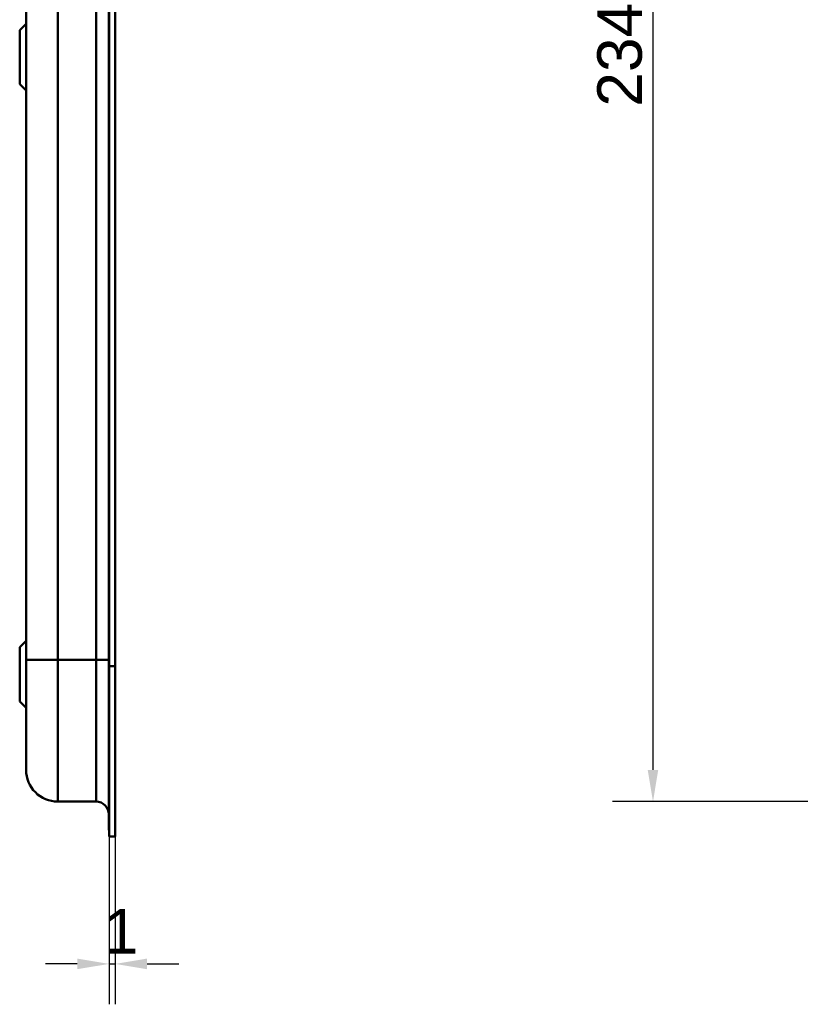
# Model space of a CAD drawing. Header units: millimetres. Extents: x 20 to 833, y 20 to 574.
# Tile 14 of 22: x 404 to 527, y 249 to 404. Entities that reach past the tile are written whole.
import ezdxf

# ---------------------------------------------------------------- set-up
doc = ezdxf.new("R2010")
doc.units = ezdxf.units.MM
doc.header["$LTSCALE"] = 2
for name, color, linetype, lineweight in [('Bemaßungen(DIN)', 7, 'Continuous', 25), ('Sichtbare Kanten(DIN)', 7, 'Continuous', 50), ('Sichtbare tangentiale Kanten(DIN)', 7, 'Continuous', 50)]:
    doc.layers.add(name, color=color, linetype=linetype, lineweight=lineweight)
doc.styles.add('STANDARD-DIN~0', font='arial.ttf')
doc.dimstyles.new('CAD-LAN', dxfattribs={"dimscale": 2, "dimtxt": 3.5, "dimasz": 2.5, "dimexe": 3.175, "dimexo": 0, "dimgap": 0.8, "dimtad": 1, "dimrnd": 1e-08, "dimtxsty": 'STANDARD-DIN~0', "dimcen": 0.09, "dimdle": 10, "dimclrd": 250, "dimclre": 250, "dimclrt": 250, "dimadec": 0, "dimazin": 2, "dimtfac": 1, "dimtmove": 0, "dimatfit": 3, "dimfxl": 1, "dimtolj": 1, "dimtzin": 0, "dimlwd": 25, "dimlwe": 25, "dimarcsym": 0})

# ---------------------------------------------------------------- blocks, each defined once
blk = doc.blocks.new('*D18')
at = {"layer": 'Bemaßungen(DIN)', "color": 250, "linetype": 'Continuous', "lineweight": 25, "true_color": 0x3f3f3f, "transparency": 16777216}
for p, q in [((571.39, 514.66), (497.04, 514.66)), ((503.39, 509.66), (503.39, 285.66)), ((571.39, 280.66), (497.04, 280.66))]:
    blk.add_line(p, q, dxfattribs=at)
at = {"layer": 'Bemaßungen(DIN)', "color": 250, "linetype": 'Continuous', "true_color": 0x3f3f3f, "transparency": 16777216}
for points in [[(502.56, 509.66), (504.22, 509.66), (503.39, 514.66)], [(502.56, 285.66), (504.22, 285.66), (503.39, 280.66)]]:
    blk.add_solid(points, dxfattribs=at)
at = {"layer": 'Defpoints', "color": 0, "linetype": 'Continuous', "transparency": 16777216}
for p in [(571.39, 514.66), (503.39, 280.66), (571.39, 280.66)]:
    blk.add_point(p, dxfattribs=at)
at = {"layer": 'Bemaßungen(DIN)', "color": 250, "linetype": 'Continuous', "lineweight": 25, "true_color": 0x3f3f3f, "transparency": 16777216, "insert": (494.64, 389.88), "char_height": 7, "attachment_point": 1, "rotation": 90, "style": 'STANDARD-DIN~0'}
blk.add_mtext('\\A1;234', dxfattribs=at)
blk = doc.blocks.new('*D20')
at = {"layer": 'Bemaßungen(DIN)', "color": 250, "linetype": 'Continuous', "lineweight": 25, "true_color": 0x3f3f3f, "transparency": 16777216}
for p, q in [((417.94, 275.16), (417.94, 248.81)), ((418.91, 275.16), (418.91, 248.81)), ((412.94, 255.16), (407.94, 255.16)), ((417.94, 255.16), (418.91, 255.16)), ((423.91, 255.16), (428.91, 255.16))]:
    blk.add_line(p, q, dxfattribs=at)
at = {"layer": 'Bemaßungen(DIN)', "color": 250, "linetype": 'Continuous', "true_color": 0x3f3f3f, "transparency": 16777216}
for points in [[(412.94, 256), (412.94, 254.33), (417.94, 255.16)], [(423.91, 256), (423.91, 254.33), (418.91, 255.16)]]:
    blk.add_solid(points, dxfattribs=at)
at = {"layer": 'Defpoints', "color": 0, "linetype": 'Continuous', "transparency": 16777216}
for p in [(417.94, 275.16), (418.91, 275.16), (418.91, 255.16)]:
    blk.add_point(p, dxfattribs=at)
at = {"layer": 'Bemaßungen(DIN)', "color": 250, "linetype": 'Continuous', "lineweight": 25, "true_color": 0x3f3f3f, "transparency": 16777216, "insert": (417.13, 263.79), "char_height": 7, "attachment_point": 1, "style": 'STANDARD-DIN~0'}
blk.add_mtext('\\A1;1', dxfattribs=at)

msp = doc.modelspace()

# ---------------------------------------------------------------- linework, layer by layer
at = {"layer": 'Sichtbare Kanten(DIN)'}
for p, q in [((404.906, 492.379), (404.906, 302.948)), ((417.906, 301.948), (417.906, 493.379)), ((417.936, 301.948), (417.936, 493.379)), ((418.906, 493.379), (418.906, 301.948)), ((403.906, 401.913), (404.906, 402.913)), ((403.906, 393.413), (403.906, 401.913)), ((403.906, 393.413), (404.906, 392.413)), ((403.906, 304.913), (404.906, 305.913)), ((403.906, 296.413), (403.906, 304.913)), ((417.906, 276.163), (417.906, 301.948)), ((417.936, 275.163), (417.936, 301.948)), ((418.906, 301.948), (418.906, 275.163)), ((403.906, 296.413), (404.906, 295.413)), ((415.906, 280.663), (409.906, 280.663)), ((417.906, 276.163), (417.936, 276.163)), ((418.906, 275.163), (417.936, 275.163))]:
    msp.add_line(p, q, dxfattribs=at)
msp.add_open_spline([(404.906, 302.948), (404.906, 302.707), (404.906, 302.466), (404.906, 302.225), (404.906, 302.077), (404.906, 301.93), (404.906, 301.782), (404.906, 301.708), (404.906, 301.634), (404.906, 301.561), (404.906, 301.487), (404.906, 301.413), (404.906, 301.339), (404.906, 301.265), (404.906, 301.191), (404.906, 301.118), (404.906, 300.805), (404.906, 300.492), (404.906, 300.172), (404.906, 299.86), (404.906, 299.558), (404.906, 299.246), (404.906, 299.239), (404.906, 299.232), (404.906, 299.224), (404.906, 298.598), (404.906, 297.996), (404.906, 297.398), (404.906, 297.389), (404.906, 297.381), (404.906, 297.372), (404.906, 296.778), (404.906, 296.186), (404.906, 295.607), (404.906, 295.602), (404.906, 295.598), (404.906, 295.594), (404.906, 295.014), (404.906, 294.44), (404.906, 293.888), (404.906, 293.336), (404.906, 292.796), (404.906, 292.283), (404.906, 291.768), (404.906, 291.274), (404.906, 290.81), (404.906, 290.345), (404.906, 289.904), (404.906, 289.498), (404.906, 289.092), (404.906, 288.715), (404.906, 288.375), (404.906, 288.033), (404.906, 287.725), (404.906, 287.453), (404.906, 287.181), (404.906, 286.943), (404.906, 286.741), (404.906, 286.74), (404.906, 286.739), (404.906, 286.737), (404.906, 286.538), (404.906, 286.37), (404.906, 286.234), (404.906, 286.233), (404.906, 286.231), (404.906, 286.23), (404.906, 286.096), (404.906, 285.992), (404.906, 285.913), (404.906, 285.911), (404.906, 285.91), (404.906, 285.909), (404.906, 285.831), (404.906, 285.777), (404.906, 285.739), (404.906, 285.739), (404.906, 285.738), (404.906, 285.738), (404.906, 285.719), (404.906, 285.706), (404.906, 285.695), (404.906, 285.684), (404.906, 285.677), (404.906, 285.673), (404.906, 285.664), (404.906, 285.663), (404.906, 285.663)], degree=3, knots=[0, 0, 0, 0, 0.0722627, 0.0722627, 0.0722627, 0.1165652, 0.1165652, 0.1165652, 0.1387165, 0.1387165, 0.1387165, 0.1608678, 0.1608678, 0.1608678, 0.1830113, 0.1830113, 0.1830113, 0.2766978, 0.2766978, 0.2766978, 0.3682092, 0.3682092, 0.3682092, 0.3703765, 0.3703765, 0.3703765, 0.5540731, 0.5540731, 0.5540731, 0.5567136, 0.5567136, 0.5567136, 0.7394778, 0.7394778, 0.7394778, 0.740823, 0.740823, 0.740823, 0.9239034, 0.9239034, 0.9239034, 1.1070524, 1.1070524, 1.1070524, 1.2909149, 1.2909149, 1.2909149, 1.4756704, 1.4756704, 1.4756704, 1.6608948, 1.6608948, 1.6608948, 1.8466108, 1.8466108, 1.8466108, 2.032785, 2.032785, 2.032785, 2.0338644, 2.0338644, 2.0338644, 2.2185007, 2.2185007, 2.2185007, 2.220125, 2.220125, 2.220125, 2.4027992, 2.4027992, 2.4027992, 2.4055271, 2.4055271, 2.4055271, 2.5869644, 2.5869644, 2.5869644, 2.5890782, 2.5890782, 2.5890782, 2.6793139, 2.6793139, 2.6793139, 2.7720228, 2.7720228, 2.7720228, 2.9310826, 2.9310826, 2.9310826, 2.9310826], dxfattribs=at)
for points in [[(409.906, 280.663), (407.145, 280.663), (404.906, 282.902), (404.906, 285.663)], [(417.906, 278.663), (417.906, 279.768), (417.011, 280.663), (415.906, 280.663)]]:
    msp.add_open_spline(points, degree=3, dxfattribs=at)
at = {"layer": 'Sichtbare tangentiale Kanten(DIN)'}
for p, q in [((409.906, 492.379), (409.906, 302.948)), ((415.906, 302.948), (415.906, 492.379)), ((409.906, 302.948), (415.906, 302.948)), ((409.906, 302.948), (409.906, 280.663)), ((415.906, 280.663), (415.906, 302.948)), ((417.936, 301.948), (417.906, 301.948)), ((418.906, 301.948), (417.936, 301.948))]:
    msp.add_line(p, q, dxfattribs=at)
for points in [[(409.906, 302.948), (407.145, 302.948), (404.906, 302.948), (404.906, 302.948)], [(417.906, 302.948), (417.906, 302.948), (417.011, 302.948), (415.906, 302.948)]]:
    msp.add_open_spline(points, degree=3, dxfattribs=at)

# ---------------------------------------------------------------- dimensions: what is measured, and where the dimension line sits
at = {"layer": 'Bemaßungen(DIN)', "color": 250, "linetype": 'Continuous', "lineweight": 25, "true_color": 0x3f3f3f}
for base, p1, p2, angle, override, picture, middle in [((503.39, 280.663), (571.39, 514.663), (571.39, 280.663), 90, {"dimgap": 0.8, "dimdec": 2, "dimtol": 0, "dimlim": 0, "dimtp": 0, "dimtm": 0, "dimtdec": 2, "dimtofl": 0, "dimatfit": 1}, '*D18', (503.39, 397.663)), ((418.906, 255.163), (417.936, 275.163), (418.906, 275.163), 180, {"dimgap": 0.8, "dimdec": 0, "dimtol": 0, "dimlim": 0, "dimtp": 0, "dimtm": 0, "dimtdec": 2, "dimtofl": 1, "dimatfit": 1}, '*D20', (418.421, 255.163))]:
    dim = msp.add_linear_dim(base=base, p1=p1, p2=p2, angle=angle, dimstyle='CAD-LAN', override=override, dxfattribs=at)
    dim.commit()
    dim.dimension.update_dxf_attribs({"geometry": picture, "text_midpoint": middle, "dimtype": 160})

doc.saveas('drawing.dxf')
